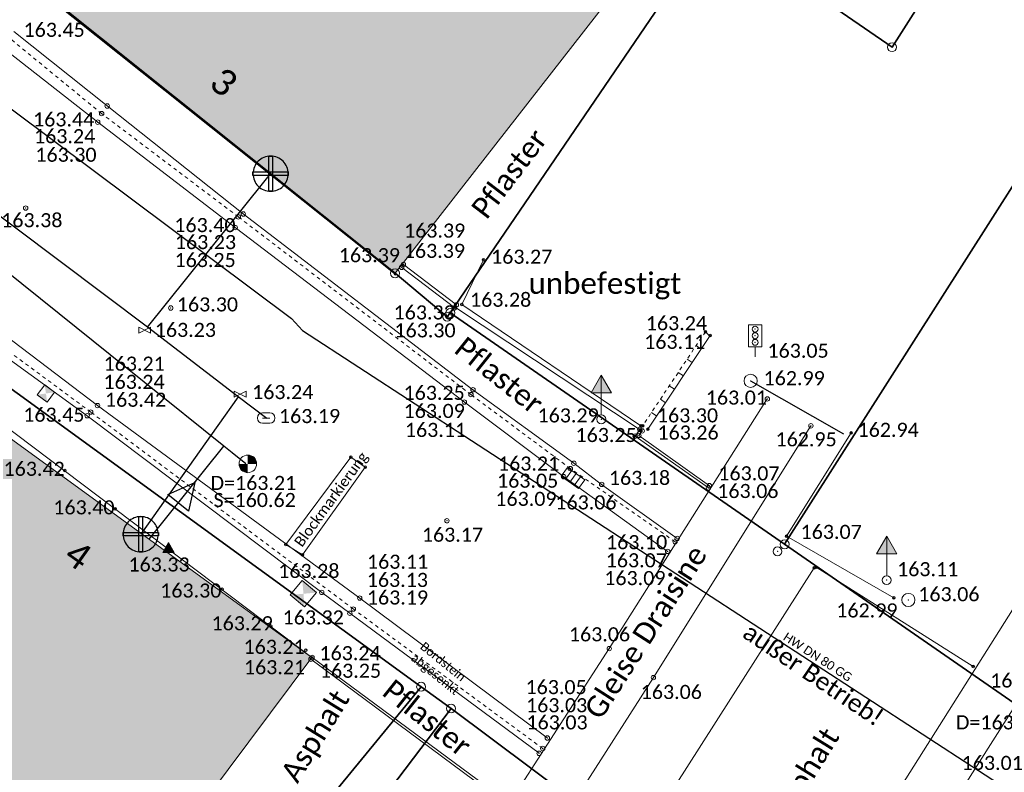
# Model space of a CAD drawing. Header units: metres. Extents: x 32397213 to 32398908, y 5500100 to 5502306.
# Tile 20 of 38: x 32398137 to 32398165, y 5500871 to 5500892. Entities that reach past the tile are written whole.
import ezdxf

# ---------------------------------------------------------------- set-up
doc = ezdxf.new("R2010")
doc.units = ezdxf.units.M
doc.header["$PDSIZE"] = 2.5
for name, pattern in [('1', [0]), ('2', [0.16, 0.06, -0.1]), ('7', [0])]:
    doc.linetypes.add(name, pattern=pattern)
doc.layers.get('0').update_dxf_attribs({"linetype": 'CONTINUOUS'})
for name, color, linetype, lineweight in [('01_A-KM-Haltungen', 7, '1', 25), ('01_A-KM-Schacht_LA', 7, '1', 25), ('01_A-M-HA-Haltung', 7, '1', 25), ('01_W-Hausanschluß', 7, '1', 25), ('01_W-Leitung-AW', 7, '1', 25), ('01_W-Leitung-HW-außer_Betrieb', 7, '1', 25), ('01_W-Leitung-HW-außer_Betrieb_LA', 7, '1', 25), ('01_W-Leitung-VW', 7, '1', 25), ('01_W-VW-Freier-Text-außer_Betrieb', 7, '1', 25), ('AX_BesondererGebaeudepunkt_G2000', 7, '1', 18), ('AX_BesondererGebaeudepunkt_G2200', 7, '1', 18), ('AX_Flurstueck', 7, '1', 18), ('AX_Gebaeude', 7, '1', 18), ('AX_Grenzpunkt_V1000_G2200', 7, '1', 18), ('AX_Grenzpunkt_V1310_G2000', 7, '1', 18), ('AX_Grenzpunkt_V9500_G2000', 7, '1', 18), ('AX_Grenzpunkt_V9500_G2300', 7, '1', 18), ('AX_LagebezeichnungMitHausnummer', 7, '1', 18), ('AX_SonstigerVermessungspunkt_V1400_G2000', 7, '1', 18), ('BESCHRIFTUNG', 7, '1', 13), ('H_GEBAEUDE_LICHTSCHACHT', 7, '1', 13), ('H_KANAL_ABDECKUNG', 7, '1', 13), ('H_KANAL_EINL_RECHT', 7, '1', 13), ('H_KANALHALTUNG_RW_RR', 7, '1', 18), ('H_RINNE', 7, '1', 13), ('H_SCHRANKE', 7, '1', 18), ('H_VERKEHR_AMPEL', 7, '1', 18), ('H_VERKEHRSSCHILD', 7, '1', 18), ('H_WASSER_HAS', 7, '1', 18), ('H_WASSER_HYDR_UNTERFL', 7, '1', 18), ('H_WEGRAND', 7, '1', 18), ('L_RINNE', 7, '1', 13), ('L_WEGRAND', 7, '1', 18), ('S_GEBAEUDE_LICHTSCHACHT', 7, '1', 13), ('S_KANAL_ABDECKUNG', 7, '1', 13), ('S_KANAL_EINL_RECHT', 7, '1', 13), ('S_KANALHALTUNG_RW_RR', 7, '1', 18), ('S_RINNE', 7, '1', 13), ('S_SCHRANKE', 7, '1', 18), ('S_VERKEHR_AMPEL', 7, '1', 18), ('S_VERKEHRSSCHILD', 7, '1', 18), ('S_WASSER_HAS', 7, '1', 18), ('S_WASSER_HYDR_UNTERFL', 7, '1', 18), ('S_WEGRAND', 7, '1', 18)]:
    doc.layers.add(name, color=color, linetype=linetype, lineweight=lineweight)
for name, color, linetype, lineweight, true_color in [('A_AX_Gebaeude', 7, '1', 18, 0x999999), ('H_BORDSTEIN_HOCH', 7, '1', 13, 0x004000), ('H_BORDSTEIN_RUND', 7, '1', 13, 0x004000), ('H_BORDSTEIN_TIEF', 7, '1', 13, 0x004000), ('H_EINGANG', 7, '1', 13, 0x400040), ('H_FLAECHENBEGRENZUNG', 7, '1', 13, 0x804000), ('H_GEBAEUDE_OEFFENTL', 1, '1', 13, 0xff0000), ('H_MAUERN_OBEN', 7, '1', 13, 0xff0080), ('H_MAUERN_UNTEN', 7, '1', 13, 0xff8000), ('H_STRASSENACHSE', 7, '1', 13, 0xbb005e), ('H_STRASSENRAND', 7, '1', 13, 0x008080), ('H_TOPO', 7, '1', 13, 0x008000), ('H_ZAEUNE', 7, '1', 13, 0xff8040), ('L_BORDSTEIN_HOCH', 7, '1', 13, 0x004000), ('L_BORDSTEIN_TIEF', 7, '1', 13, 0x004000), ('L_FLAECHENBEGRENZUNG', 7, '1', 13, 0x804000), ('L_GEBAEUDE_OEFFENTL', 1, '1', 13, 0xff0000), ('L_MAUERN_OBEN', 7, '1', 13, 0xff0080), ('L_MAUERN_UNTEN', 7, '1', 13, 0xff8000), ('L_STRASSENRAND', 7, '1', 13, 0x008080), ('L_TOPO', 7, '1', 13, 0x008000), ('L_ZAEUNE', 7, '1', 13, 0xff8040), ('S_BORDSTEIN_HOCH', 7, '1', 13, 0x004000), ('S_BORDSTEIN_RUND', 7, '1', 13, 0x004000), ('S_BORDSTEIN_TIEF', 7, '1', 13, 0x004000), ('S_EINGANG', 7, '1', 13, 0x400040), ('S_FLAECHENBEGRENZUNG', 7, '1', 13, 0x804000), ('S_GEBAEUDE_OEFFENTL', 1, '1', 13, 0xff0000), ('S_MAUERN_OBEN', 7, '1', 13, 0xff0080), ('S_MAUERN_UNTEN', 7, '1', 13, 0xff8000), ('S_STRASSENACHSE', 7, '1', 13, 0xbb005e), ('S_STRASSENRAND', 7, '1', 13, 0x008080), ('S_TOPO', 7, '1', 13, 0x008000), ('S_ZAEUNE', 7, '1', 13, 0xff8040)]:
    doc.layers.add(name, color=color, linetype=linetype, lineweight=lineweight, true_color=true_color)
doc.styles.add('0', font='calibri.ttf')

# ---------------------------------------------------------------- blocks, each defined once
blk = doc.blocks.new('1')
at = {"color": 0}
blk.add_circle((0, 0), 0.5, dxfattribs=at)
blk.add_point((0, 0), dxfattribs=at)
blk = doc.blocks.new('61')
at = {"color": 0}
for p, q in [((-0.447, 0.224), (-0.447, -0.224)), ((-0.447, 0.224), (-0.447, -0.224)), ((-0.447, -0.224), (0.447, 0.224)), ((0.447, -0.224), (-0.447, 0.224)), ((0.447, 0.224), (0.447, -0.224))]:
    blk.add_line(p, q, dxfattribs=at)
blk = doc.blocks.new('25')
at = {"color": 0}
for p, q in [((0.2, 0.3), (-0.2, 0.3)), ((-0.2, -0.3), (0.2, -0.3))]:
    blk.add_line(p, q, dxfattribs=at)
for centre, start, end in [((-0.2, 0), 90, 270), ((0.2, 0), 270, 90)]:
    blk.add_arc(centre, 0.3, start, end, dxfattribs=at)
blk.add_point((0, 0), dxfattribs=at)
blk = doc.blocks.new('64')
at = {"color": 0}
blk.add_line((-0.2, 0), (0.2, 0), dxfattribs=at)
blk.add_blockref('25', (0, 0), dxfattribs=at)
blk = doc.blocks.new('-1')
at = {"color": 0}
blk.add_circle((0, 0), 0.5, dxfattribs=at)
blk.add_point((0, 0), dxfattribs=at)
blk = doc.blocks.new('99')
at = {"color": 0}
blk.add_point((0, 0), dxfattribs=at)
blk = doc.blocks.new('12')
at = {"color": 0}
for p, q in [((0, 0.5), (-0.5, 0)), ((0, 0.5), (0.5, 0)), ((-0.5, 0), (0, -0.5)), ((0, -0.5), (0.5, 0))]:
    blk.add_line(p, q, dxfattribs=at)
blk.add_solid([(0, 0.5), (0.5, 0), (0, -0.5), (-0.5, 0)], dxfattribs=at)
blk = doc.blocks.new('7')
at = {"color": 0}
for p, q in [((-0.433, -0.25), (0, 0.5)), ((0, 0.5), (0.433, -0.25)), ((0, 0.5), (0, -0.25)), ((0.433, -0.25), (-0.433, -0.25))]:
    blk.add_line(p, q, dxfattribs=at)
blk.add_solid([(0, 0.5), (0.433, -0.25), (-0.433, -0.25)], dxfattribs=at)
blk = doc.blocks.new('4')
at = {"color": 0}
blk.add_circle((0, 0), 0.5, dxfattribs=at)
for points in [[(-0.4924, 0), (-0.4924, -0.0868), (-0.5, 0)], [(-0.4698, 0), (-0.4698, -0.171), (-0.4924, 0), (-0.4924, -0.0868)], [(-0.433, 0), (-0.433, -0.25), (-0.4698, 0), (-0.4698, -0.171)], [(-0.383, 0), (-0.383, -0.3214), (-0.433, 0), (-0.433, -0.25)], [(-0.3214, 0), (-0.3214, -0.383), (-0.383, 0), (-0.383, -0.3214)], [(-0.25, 0), (-0.25, -0.433), (-0.3214, 0), (-0.3214, -0.383)], [(-0.171, 0), (-0.171, -0.4698), (-0.25, 0), (-0.25, -0.433)], [(-0.0868, 0), (-0.0868, -0.4924), (-0.171, 0), (-0.171, -0.4698)], [(0, 0), (0, -0.5), (-0.0868, 0), (-0.0868, -0.4924)], [(0, 0), (0, 0.5), (0.0868, 0), (0.0868, 0.4924)], [(0.0868, 0), (0.0868, 0.4924), (0.171, 0), (0.171, 0.4698)], [(0.171, 0), (0.171, 0.4698), (0.25, 0), (0.25, 0.433)], [(0.25, 0), (0.25, 0.433), (0.3214, 0), (0.3214, 0.383)], [(0.3214, 0), (0.3214, 0.383), (0.383, 0), (0.383, 0.3214)], [(0.383, 0), (0.383, 0.3214), (0.433, 0), (0.433, 0.25)], [(0.433, 0), (0.433, 0.25), (0.4698, 0), (0.4698, 0.171)], [(0.4698, 0), (0.4698, 0.171), (0.4924, 0), (0.4924, 0.0868)], [(0.4924, 0), (0.4924, 0.0868), (0.5, 0)]]:
    blk.add_solid(points, dxfattribs=at)
blk = doc.blocks.new('13')
at = {"color": 0}
for p, q in [((-0.447, 0.224), (0.447, 0.224)), ((-0.447, -0.224), (-0.447, 0.224)), ((0.447, 0.224), (0.447, -0.224)), ((0.447, -0.224), (-0.447, -0.224))]:
    blk.add_line(p, q, dxfattribs=at)
blk.add_point((0, 0), dxfattribs=at)
blk = doc.blocks.new('55')
at = {"color": 0}
for p, q in [((-0.224, 0.224), (-0.224, -0.224)), ((0, 0.224), (0, -0.224)), ((0.224, 0.224), (0.224, -0.224))]:
    blk.add_line(p, q, dxfattribs=at)
blk.add_blockref('13', (0, 0), dxfattribs=at)
blk = doc.blocks.new('118')
at = {"color": 0}
for name, p in [('55', (0, 0.22)), ('99', (0, 0))]:
    blk.add_blockref(name, p, dxfattribs=at)
blk = doc.blocks.new('76')
at = {"color": 0}
blk.add_line((0, 0.05), (0, 0.3), dxfattribs=at)
for name, p, xscale, yscale, zscale in [('7', (0, 0.367), 0.267, 0.267, 0.267), ('1', (0, 0), 0.1, 0.1, 0.1)]:
    blk.add_blockref(name, p, dxfattribs=dict(at, xscale=xscale, yscale=yscale, zscale=zscale))
blk = doc.blocks.new('104')
at = {"color": 0, "linetype": '1', "ltscale": 0.5, "flags": 128}
blk.add_lwpolyline([(-0.1, 0.15), (0.1, 0.15), (0.1, 0.487), (-0.1, 0.487)], close=True, dxfattribs=at)
blk.add_lwpolyline([(0, 0), (0, 0.15)], dxfattribs=at)
at = {"color": 0, "xscale": 0.09, "yscale": 0.09, "zscale": 0.09}
for p in [(0, 0.42), (0, 0.32), (0, 0.22)]:
    blk.add_blockref('1', p, dxfattribs=at)

msp = doc.modelspace()

# ---------------------------------------------------------------- hatches: boundary and pattern name
at = {"layer": 'A_AX_Gebaeude', "linetype": 'Continuous', "lineweight": 13}
for points in [[(32398155.35, 5500894.506), (32398151.642, 5500897.442), (32398152.911, 5500899.258), (32398149.69, 5500901.793), (32398148.325, 5500900.069), (32398144.876, 5500902.799), (32398137.35, 5500893.087), (32398147.751, 5500884.755)], [(32398134.057, 5500882.08), (32398127.554, 5500873.704), (32398129.461, 5500872.257), (32398133.992, 5500868.826), (32398136.099, 5500867.231), (32398138.881, 5500865.125), (32398145.392, 5500873.847)]]:
    msp.add_hatch(color=256, dxfattribs=at).paths.add_polyline_path(points, flags=0)

# ---------------------------------------------------------------- linework, layer by layer
at = {"layer": '01_A-KM-Haltungen', "color": 212, "ltscale": 0.5, "true_color": 0xe132e1}
msp.add_polyline3d([(32398143.518, 5500879.346, 163.265), (32398143.128, 5500879.659, 163.295), (32398142.894, 5500879.847, 163.298), (32398140.633, 5500881.663, 163.328), (32398138.216, 5500883.604, 163.359), (32398131.9, 5500888.675, 163.441), (32398131.198, 5500889.239, 163.45), (32398128.781, 5500891.18, 163.482), (32398126.364, 5500893.121, 163.514), (32398114.747, 5500902.45, 163.666), (32398107.527, 5500908.248, 160.287), (32398106.943, 5500908.717, 163.807)], dxfattribs=at)
at = {"layer": '01_A-M-HA-Haltung', "color": 212, "ltscale": 0.5, "true_color": 0xce00ce}
msp.add_polyline3d([(32398140.77, 5500877.204, 0), (32398142.894, 5500879.847, 0)], dxfattribs=at)
at = {"layer": '01_A-M-HA-Haltung', "color": 153, "ltscale": 0.375, "true_color": 0x72a5cf}
msp.add_polyline3d([(32398141.305, 5500878.47, 0), (32398142.068, 5500878.817, 0), (32398141.887, 5500877.998, 0), (32398141.305, 5500878.47, 0)], close=True, dxfattribs=at)
at = {"layer": '01_W-Hausanschluß', "color": 5, "ltscale": 0.5, "true_color": 0x0000ff}
for points in [[(32398144.219, 5500888.084, 40.839), (32398144.17, 5500888.082, 40.839), (32398144.121, 5500888.074, 40.839), (32398144.074, 5500888.062, 40.839), (32398144.028, 5500888.046, 40.839), (32398143.983, 5500888.025, 40.839), (32398143.941, 5500888, 40.839), (32398143.902, 5500887.971, 40.839), (32398143.865, 5500887.938, 40.839), (32398143.832, 5500887.901, 40.839), (32398143.803, 5500887.862, 40.839), (32398143.778, 5500887.82, 40.839), (32398143.757, 5500887.775, 40.839), (32398143.741, 5500887.729, 40.839), (32398143.729, 5500887.682, 40.839), (32398143.721, 5500887.633, 40.839), (32398143.719, 5500887.584, 40.839), (32398143.721, 5500887.535, 40.839), (32398143.729, 5500887.486, 40.839), (32398143.741, 5500887.439, 40.839), (32398143.757, 5500887.393, 40.839), (32398143.778, 5500887.348, 40.839), (32398143.803, 5500887.306, 40.839), (32398143.832, 5500887.267, 40.839), (32398143.865, 5500887.23, 40.839), (32398143.902, 5500887.197, 40.839), (32398143.941, 5500887.168, 40.839), (32398143.983, 5500887.143, 40.839), (32398144.028, 5500887.122, 40.839), (32398144.074, 5500887.106, 40.839), (32398144.121, 5500887.094, 40.839), (32398144.17, 5500887.086, 40.839), (32398144.219, 5500887.084, 40.839), (32398144.268, 5500887.086, 40.839), (32398144.317, 5500887.094, 40.839), (32398144.364, 5500887.106, 40.839), (32398144.41, 5500887.122, 40.839), (32398144.455, 5500887.143, 40.839), (32398144.497, 5500887.168, 40.839), (32398144.536, 5500887.197, 40.839), (32398144.573, 5500887.23, 40.839), (32398144.606, 5500887.267, 40.839), (32398144.635, 5500887.306, 40.839), (32398144.66, 5500887.348, 40.839), (32398144.681, 5500887.393, 40.839), (32398144.697, 5500887.439, 40.839), (32398144.709, 5500887.486, 40.839), (32398144.717, 5500887.535, 40.839), (32398144.719, 5500887.584, 40.839), (32398144.717, 5500887.633, 40.839), (32398144.709, 5500887.682, 40.839), (32398144.697, 5500887.729, 40.839), (32398144.681, 5500887.775, 40.839), (32398144.66, 5500887.82, 40.839), (32398144.635, 5500887.862, 40.839), (32398144.606, 5500887.901, 40.839), (32398144.573, 5500887.938, 40.839), (32398144.536, 5500887.971, 40.839), (32398144.497, 5500888, 40.839), (32398144.455, 5500888.025, 40.839), (32398144.41, 5500888.046, 40.839), (32398144.364, 5500888.062, 40.839), (32398144.317, 5500888.074, 40.839), (32398144.268, 5500888.082, 40.839)], [(32398144.169, 5500888.084, 40.839), (32398144.269, 5500888.084, 40.839), (32398144.269, 5500887.084, 40.839), (32398144.169, 5500887.084, 40.839), (32398144.169, 5500888.084, 40.839)], [(32398143.719, 5500887.634, 40.839), (32398144.719, 5500887.634, 40.839), (32398144.719, 5500887.534, 40.839), (32398143.719, 5500887.534, 40.839), (32398143.719, 5500887.634, 40.839)], [(32398140.532, 5500877.846, 40.824), (32398140.483, 5500877.844, 40.824), (32398140.434, 5500877.836, 40.824), (32398140.387, 5500877.824, 40.824), (32398140.341, 5500877.808, 40.824), (32398140.296, 5500877.787, 40.824), (32398140.254, 5500877.762, 40.824), (32398140.215, 5500877.733, 40.824), (32398140.178, 5500877.7, 40.824), (32398140.145, 5500877.663, 40.824), (32398140.116, 5500877.624, 40.824), (32398140.091, 5500877.582, 40.824), (32398140.07, 5500877.537, 40.824), (32398140.054, 5500877.491, 40.824), (32398140.042, 5500877.444, 40.824), (32398140.034, 5500877.395, 40.824), (32398140.032, 5500877.346, 40.824), (32398140.034, 5500877.297, 40.824), (32398140.042, 5500877.248, 40.824), (32398140.054, 5500877.201, 40.824), (32398140.07, 5500877.155, 40.824), (32398140.091, 5500877.11, 40.824), (32398140.116, 5500877.068, 40.824), (32398140.145, 5500877.029, 40.824), (32398140.178, 5500876.992, 40.824), (32398140.215, 5500876.959, 40.824), (32398140.254, 5500876.93, 40.824), (32398140.296, 5500876.905, 40.824), (32398140.341, 5500876.884, 40.824), (32398140.387, 5500876.868, 40.824), (32398140.434, 5500876.856, 40.824), (32398140.483, 5500876.848, 40.824), (32398140.532, 5500876.846, 40.824), (32398140.581, 5500876.848, 40.824), (32398140.63, 5500876.856, 40.824), (32398140.677, 5500876.868, 40.824), (32398140.723, 5500876.884, 40.824), (32398140.768, 5500876.905, 40.824), (32398140.81, 5500876.93, 40.824), (32398140.849, 5500876.959, 40.824), (32398140.886, 5500876.992, 40.824), (32398140.919, 5500877.029, 40.824), (32398140.948, 5500877.068, 40.824), (32398140.973, 5500877.11, 40.824), (32398140.994, 5500877.155, 40.824), (32398141.01, 5500877.201, 40.824), (32398141.022, 5500877.248, 40.824), (32398141.03, 5500877.297, 40.824), (32398141.032, 5500877.346, 40.824), (32398141.03, 5500877.395, 40.824), (32398141.022, 5500877.444, 40.824), (32398141.01, 5500877.491, 40.824), (32398140.994, 5500877.537, 40.824), (32398140.973, 5500877.582, 40.824), (32398140.948, 5500877.624, 40.824), (32398140.919, 5500877.663, 40.824), (32398140.886, 5500877.7, 40.824), (32398140.849, 5500877.733, 40.824), (32398140.81, 5500877.762, 40.824), (32398140.768, 5500877.787, 40.824), (32398140.723, 5500877.808, 40.824), (32398140.677, 5500877.824, 40.824), (32398140.63, 5500877.836, 40.824), (32398140.581, 5500877.844, 40.824)], [(32398140.482, 5500877.846, 40.824), (32398140.582, 5500877.846, 40.824), (32398140.582, 5500876.846, 40.824), (32398140.482, 5500876.846, 40.824), (32398140.482, 5500877.846, 40.824)], [(32398140.032, 5500877.396, 40.824), (32398141.032, 5500877.396, 40.824), (32398141.032, 5500877.296, 40.824), (32398140.032, 5500877.296, 40.824), (32398140.032, 5500877.396, 40.824)]]:
    msp.add_polyline3d(points, close=True, dxfattribs=at)
at = {"layer": '01_W-Leitung-AW', "color": 3, "ltscale": 0.5, "true_color": 0x00ff00}
for points in [[(32398142.416, 5500885.334, 0), (32398144.219, 5500887.584, 40.839)], [(32398140.728, 5500883.227, 163.355), (32398142.416, 5500885.334, 0)], [(32398143.297, 5500881.25, 163.294), (32398142.719, 5500880.434, 0)], [(32398142.719, 5500880.434, 0), (32398140.532, 5500877.346, 40.824)]]:
    msp.add_polyline3d(points, dxfattribs=at)
at = {"layer": '01_W-Leitung-HW-außer_Betrieb', "color": 151, "ltscale": 0.5, "true_color": 0xa3bcff}
msp.add_polyline3d([(32398113.13, 5500906.968, 0), (32398128.351, 5500895.993, 163.533), (32398132.457, 5500892.851, 163.466), (32398133.468, 5500891.955, 163.465), (32398144.812, 5500883.469, 163.277), (32398145.128, 5500883.131, 163.27), (32398172.307, 5500865.433, 3.293), (32398172.687, 5500865.225, 0)], dxfattribs=at)
at = {"layer": '01_W-Leitung-VW', "color": 5, "ltscale": 0.5, "true_color": 0x0000ff}
msp.add_polyline3d([(32398144.116, 5500880.63, 0), (32398143.297, 5500881.25, 163.294), (32398140.728, 5500883.227, 163.355), (32398131.984, 5500889.798, 163.491), (32398126.718, 5500893.673, 163.566), (32398111.631, 5500904.659, 0), (32398110.798, 5500905.275, 0), (32398110.703, 5500905.345, 0)], dxfattribs=at)
at = {"layer": 'AX_Flurstueck', "color": 7, "linetype": '1', "lineweight": 25, "ltscale": 0.5}
for points in [[(32398233.556, 5501024.91, 0), (32398225.939, 5501008.462, 0), (32398218.327, 5500992.023, 0), (32398201.643, 5500964.185, 0), (32398205.812, 5500961.346, 0), (32398187.74, 5500931.839, 0), (32398161.86, 5500891.175, 0), (32398156.822, 5500894.654, 0), (32398149.32, 5500883.629, 0), (32398158.812, 5500877.06, 0), (32398203.612, 5500947.426, 0), (32398209.902, 5500958.084, 0), (32398213.083, 5500964.014, 0), (32398229.778, 5500998.082, 0), (32398258.782, 5501062.439, 0)], [(32398258.782, 5501062.439, 0), (32398229.778, 5500998.082, 0), (32398213.083, 5500964.014, 0), (32398209.902, 5500958.084, 0), (32398203.612, 5500947.426, 0), (32398158.812, 5500877.06, 0), (32398168.038, 5500870.674, 0), (32398171.356, 5500871.524, 0), (32398171.486, 5500876.552, 0), (32398211.73, 5500939.356, 0), (32398241.248, 5500985.346, 0), (32398242.271, 5500986.306, 0), (32398248.201, 5500995.857, 0), (32398253.417, 5501004.505, 0), (32398258.196, 5501012.754, 0)], [(32398168.038, 5500870.674, 0), (32398158.812, 5500877.06, 0), (32398149.32, 5500883.629, 0), (32398149.234, 5500883.519, 0), (32398147.751, 5500884.755, 0), (32398137.35, 5500893.087, 0), (32398134.424, 5500895.476, 0), (32398125.226, 5500902.696, 0), (32398117.301, 5500908.428, 0), (32398111.152, 5500899.553, 0), (32398122.267, 5500891.361, 0), (32398125.469, 5500889.001, 0), (32398134.057, 5500882.08, 0), (32398134.762, 5500882.988, 0), (32398148.49, 5500873.016, 0), (32398149.34, 5500872.398, 0), (32398153.92, 5500868.97, 0), (32398166.618, 5500859.468, 0)], [(32398092.929, 5500763.808, 0), (32398123.182, 5500811.381, 0), (32398127.831, 5500820.108, 0), (32398130.987, 5500826.167, 0), (32398138.286, 5500841.64, 0), (32398141.621, 5500848.312, 0), (32398146.41, 5500857.033, 0), (32398153.92, 5500868.97, 0), (32398149.34, 5500872.398, 0), (32398140.465, 5500860.685, 0), (32398116.329, 5500821.993, 0), (32398110.391, 5500812.308, 0), (32398084.497, 5500769.909, 0)]]:
    msp.add_polyline3d(points, dxfattribs=at)
for points in [[(32398156.031, 5500922.662, 0), (32398150.604, 5500914.665, 0), (32398164.179, 5500905.529, 0), (32398156.822, 5500894.654, 0), (32398161.86, 5500891.175, 0), (32398187.74, 5500931.839, 0), (32398183.77, 5500934.528, 0), (32398150.674, 5500957.067, 0), (32398136.439, 5500936.281, 0), (32398136.87, 5500936.031, 0), (32398136.785, 5500935.908, 0), (32398144.526, 5500930.589, 0), (32398155.511, 5500923.021, 0)], [(32398142.207, 5500905.373, 0), (32398134.424, 5500895.476, 0), (32398137.35, 5500893.087, 0), (32398147.751, 5500884.755, 0), (32398149.234, 5500883.519, 0), (32398149.32, 5500883.629, 0), (32398156.822, 5500894.654, 0), (32398164.179, 5500905.529, 0), (32398150.604, 5500914.665, 0)], [(32398112.402, 5500853.435, 0), (32398101.182, 5500839.086, 0), (32398101.56, 5500838.724, 0), (32398111.677, 5500829.029, 0), (32398112.076, 5500828.646, 0), (32398148.49, 5500873.016, 0), (32398134.762, 5500882.988, 0), (32398134.057, 5500882.08, 0), (32398127.554, 5500873.704, 0), (32398118.75, 5500861.694, 0)], [(32398112.076, 5500828.646, 0), (32398110.862, 5500827.167, 0), (32398116.329, 5500821.993, 0), (32398140.465, 5500860.685, 0), (32398149.34, 5500872.398, 0), (32398148.49, 5500873.016, 0)]]:
    msp.add_polyline3d(points, close=True, dxfattribs=at)
at = {"layer": 'AX_Gebaeude', "color": 7, "linetype": '1', "lineweight": 13, "ltscale": 0.5}
for points in [[(32398155.35, 5500894.506, 0), (32398151.642, 5500897.442, 0), (32398152.911, 5500899.258, 0), (32398149.69, 5500901.793, 0), (32398148.325, 5500900.069, 0), (32398144.876, 5500902.799, 0), (32398137.35, 5500893.087, 0), (32398147.751, 5500884.755, 0)], [(32398134.057, 5500882.08, 0), (32398127.554, 5500873.704, 0), (32398129.461, 5500872.257, 0), (32398133.992, 5500868.826, 0), (32398136.099, 5500867.231, 0), (32398138.881, 5500865.125, 0), (32398145.392, 5500873.847, 0)]]:
    msp.add_polyline3d(points, close=True, dxfattribs=at)
at = {"layer": 'L_BORDSTEIN_HOCH', "color": 98, "lineweight": 18, "ltscale": 0.5, "true_color": 0x004000}
for points in [[(32398136.926, 5500891.618, 163.453), (32398139.58, 5500889.507, 163.436), (32398143.443, 5500886.44, 163.398), (32398149.964, 5500881.449, 163.246), (32398152.827, 5500879.363, 163.21), (32398153.617, 5500878.761, 163.175), (32398155.76, 5500877.228, 163.102)], [(32398135.134, 5500883.517, 163.451), (32398139.011, 5500880.712, 163.42), (32398145.672, 5500875.693, 163.28), (32398146.469, 5500875.103, 163.187), (32398151.842, 5500871.125, 163.034)]]:
    msp.add_polyline3d(points, dxfattribs=at)
at = {"layer": 'L_BORDSTEIN_TIEF', "color": 98, "linetype": '1', "lineweight": 18, "ltscale": 0.5, "true_color": 0x004000}
for points in [[(32398149.493, 5500883.859, 163.331), (32398147.988, 5500885.007, 163.389)], [(32398156.676, 5500878.725, 163.073), (32398154.676, 5500880.153, 163.236), (32398154.768, 5500880.279, 163.249)], [(32398145.365, 5500873.798, 163.245), (32398150.945, 5500869.65, 163.053)]]:
    msp.add_polyline3d(points, dxfattribs=at)
at = {"layer": 'L_FLAECHENBEGRENZUNG', "color": 57, "linetype": '1', "ltscale": 0.5, "true_color": 0x808040}
for points in [[(32398154.71, 5500880.315, 163.239), (32398149.471, 5500883.785, 163.32)], [(32398159.653, 5500876.391, 163.047), (32398154.081, 5500867.662, 163.041), (32398155.535, 5500866.454, 163.049), (32398156.737, 5500865.666, 163.086), (32398156.335, 5500865.086, 163.089), (32398158.266, 5500864.089, 162.997)], [(32398164.166, 5500873.591, 162.992), (32398159.709, 5500876.407, 163.056)]]:
    msp.add_polyline3d(points, dxfattribs=at)
msp.add_polyline3d([(32398146.908, 5500879.248, 163.2), (32398146.495, 5500879.536, 163.204), (32398144.651, 5500877.056, 163.136), (32398145.126, 5500876.759, 163.12)], close=True, dxfattribs=at)
at = {"layer": 'L_GEBAEUDE_OEFFENTL', "color": 1, "ltscale": 0.5, "true_color": 0xff0000}
for points in [[(32398147.754, 5500884.731, 163.393), (32398137.306, 5500893.073, 163.428)], [(32398145.394, 5500873.849, 163.213), (32398134.218, 5500882.282, 163.401), (32398134.055, 5500882.085, 163.401), (32398125.473, 5500889.011, 163.496)]]:
    msp.add_polyline3d(points, dxfattribs=at)
at = {"layer": 'L_MAUERN_OBEN', "color": 230, "linetype": '2', "lineweight": 13, "ltscale": 0.5, "true_color": 0xff0080}
msp.add_polyline3d([(32398156.561, 5500883.096, 163.237), (32398154.782, 5500880.428, 163.302)], dxfattribs=at)
at = {"layer": 'L_MAUERN_OBEN', "linetype": '1', "lineweight": 18, "ltscale": 0.5}
for points in [[(32398156.561, 5500883.096, 163.237), (32398156.683, 5500882.972, 163.108)], [(32398156.439, 5500882.603, 163.13), (32398156.3, 5500882.704, 163.247)], [(32398156.044, 5500882.321, 163.256), (32398156.189, 5500882.225, 163.152)], [(32398155.937, 5500881.844, 163.174), (32398155.791, 5500881.941, 163.265)], [(32398155.537, 5500881.561, 163.274), (32398155.684, 5500881.463, 163.196)], [(32398155.432, 5500881.082, 163.219), (32398155.284, 5500881.18, 163.284)], [(32398155.03, 5500880.8, 163.293), (32398155.18, 5500880.701, 163.241)]]:
    msp.add_polyline3d(points, dxfattribs=at)
at = {"layer": 'L_MAUERN_UNTEN', "color": 30, "linetype": '1', "ltscale": 0.5, "true_color": 0xff8b17}
msp.add_polyline3d([(32398156.693, 5500882.987, 163.107), (32398154.932, 5500880.326, 163.263)], dxfattribs=at)
at = {"layer": 'L_RINNE', "linetype": '2', "lineweight": 18, "ltscale": 0.5}
for points in [[(32398155.701, 5500877.134, 163.07), (32398152.728, 5500879.211, 163.049), (32398149.907, 5500881.311, 163.095), (32398143.303, 5500886.358, 163.227), (32398139.423, 5500889.29, 163.243), (32398136.025, 5500892.075, 163.331)], [(32398151.945, 5500871.261, 163.031), (32398146.57, 5500875.222, 163.128), (32398139.112, 5500880.816, 163.238), (32398135.276, 5500883.662, 163.312)]]:
    msp.add_polyline3d(points, dxfattribs=at)
at = {"layer": 'L_STRASSENRAND', "color": 136, "lineweight": 13, "ltscale": 0.5, "true_color": 0x008080}
for points in [[(32398135.811, 5500891.787, 163.365), (32398139.312, 5500889.047, 163.298), (32398143.212, 5500886.055, 163.247), (32398149.721, 5500881.099, 163.112), (32398152.537, 5500878.981, 163.093), (32398155.49, 5500876.858, 163.091)], [(32398135.477, 5500883.907, 163.317), (32398139.305, 5500880.999, 163.21), (32398146.75, 5500875.533, 163.11), (32398152.074, 5500871.56, 163.052)]]:
    msp.add_polyline3d(points, dxfattribs=at)
at = {"layer": 'L_TOPO', "color": 96, "lineweight": 13, "ltscale": 0.5, "true_color": 0x008000}
for points in [[(32398149.315, 5500867.094, 163.044), (32398153.831, 5500874.098, 163.061), (32398158.32, 5500881.188, 163.009)], [(32398159.556, 5500880.424, 162.949), (32398155.086, 5500873.274, 163.058), (32398150.603, 5500866.26, 163.048)], [(32398166.126, 5500876.53, 162.995), (32398156.814, 5500861.779, 163.061)], [(32398158.118, 5500861.073, 163.023), (32398167.394, 5500875.685, 163.019)]]:
    msp.add_polyline3d(points, dxfattribs=at)
at = {"layer": 'L_WEGRAND', "color": 36, "linetype": '1', "lineweight": 13, "ltscale": 0.5, "true_color": 0x804000}
for points in [[(32398149.446, 5500883.779, 163.304), (32398147.94, 5500884.925, 163.392)], [(32398156.646, 5500878.659, 163.061), (32398154.565, 5500880.131, 163.243), (32398154.7, 5500880.321, 163.249)], [(32398145.397, 5500873.846, 163.235), (32398150.99, 5500869.709, 163.057)]]:
    msp.add_polyline3d(points, dxfattribs=at)
at = {"layer": 'L_ZAEUNE', "color": 11, "linetype": '7', "ltscale": 0.5, "true_color": 0xff8040}
for points in [[(32398154.727, 5500880.42, 163.298), (32398149.648, 5500883.869, 163.282), (32398150.262, 5500885.14, 163.267)], [(32398161.914, 5500875.538, 162.99), (32398158.862, 5500877.287, 163.068), (32398160.703, 5500880.222, 162.941)]]:
    msp.add_polyline3d(points, dxfattribs=at)
at = {"layer": 'S_SCHRANKE', "color": 7, "linetype": '1', "lineweight": 25, "ltscale": 0.5}
msp.add_polyline3d([(32398157.846, 5500881.702, 162.985), (32398160.481, 5500880.2, 0)], dxfattribs=at)

# ---------------------------------------------------------------- block references
at = {"layer": 'AX_BesondererGebaeudepunkt_G2000', "color": 7, "xscale": 0.05, "yscale": 0.05, "zscale": 0.05}
msp.add_blockref('99', (32398147.751, 5500884.755), dxfattribs=at)
at = {"layer": 'AX_BesondererGebaeudepunkt_G2200', "color": 7, "xscale": 0.05, "yscale": 0.05, "zscale": 0.05}
msp.add_blockref('99', (32398145.392, 5500873.847), dxfattribs=at)
at = {"layer": 'AX_Grenzpunkt_V1000_G2200', "color": 7, "xscale": 0.25, "yscale": 0.25, "zscale": 0.25}
msp.add_blockref('-1', (32398161.86, 5500891.175), dxfattribs=at)
at = {"layer": 'AX_Grenzpunkt_V1310_G2000', "color": 7, "xscale": 0.25, "yscale": 0.25, "zscale": 0.25}
msp.add_blockref('-1', (32398158.812, 5500877.06), dxfattribs=at)
at = {"layer": 'AX_Grenzpunkt_V9500_G2000', "color": 7, "xscale": 0.25, "yscale": 0.25, "zscale": 0.25}
for p in [(32398147.751, 5500884.755), (32398149.32, 5500883.629), (32398149.234, 5500883.519), (32398149.34, 5500872.398)]:
    msp.add_blockref('-1', p, dxfattribs=at)
at = {"layer": 'AX_Grenzpunkt_V9500_G2300', "color": 7, "xscale": 0.25, "yscale": 0.25, "zscale": 0.25}
msp.add_blockref('-1', (32398148.49, 5500873.016), dxfattribs=at)
at = {"layer": 'AX_SonstigerVermessungspunkt_V1400_G2000', "color": 7, "xscale": 0.25, "yscale": 0.25, "zscale": 0.25}
msp.add_blockref('-1', (32398158.61, 5500876.859), dxfattribs=at)
at = {"layer": 'S_BORDSTEIN_HOCH', "color": 98, "lineweight": 18, "true_color": 0x004000, "xscale": 0.125, "yscale": 0.125, "zscale": 0.125}
for p in [(32398139.58, 5500889.507, 163.436), (32398143.443, 5500886.44, 163.398), (32398149.964, 5500881.449, 163.246), (32398139.011, 5500880.712, 163.42), (32398152.827, 5500879.363, 163.21), (32398145.672, 5500875.693, 163.28)]:
    msp.add_blockref('1', p, dxfattribs=at)
at = {"layer": 'S_BORDSTEIN_RUND', "color": 98, "lineweight": 18, "true_color": 0x004000, "xscale": 0.125, "yscale": 0.125, "zscale": 0.125}
for p in [(32398153.617, 5500878.761, 163.175), (32398155.76, 5500877.228, 163.102), (32398146.469, 5500875.103, 163.187), (32398151.842, 5500871.125, 163.034)]:
    msp.add_blockref('1', p, dxfattribs=at)
at = {"layer": 'S_BORDSTEIN_TIEF', "color": 98, "lineweight": 18, "true_color": 0x004000, "xscale": 0.125, "yscale": 0.125, "zscale": 0.125}
for p in [(32398147.988, 5500885.007, 163.389), (32398149.493, 5500883.859, 163.331), (32398154.676, 5500880.153, 163.236), (32398154.768, 5500880.279, 163.249), (32398156.676, 5500878.725, 163.073), (32398145.365, 5500873.798, 163.245)]:
    msp.add_blockref('1', p, dxfattribs=at)
at = {"layer": 'S_EINGANG', "color": 208, "true_color": 0x400040, "xscale": 0.3749999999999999, "yscale": 0.3749999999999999, "zscale": 0.3749999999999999}
msp.add_blockref('7', (32398141.321, 5500876.925, 163.333), dxfattribs=at)
at = {"layer": 'S_FLAECHENBEGRENZUNG', "color": 57, "true_color": 0x808040, "xscale": 0.075, "yscale": 0.075, "zscale": 0.075}
for p in [(32398149.471, 5500883.785, 163.32), (32398154.71, 5500880.315, 163.239), (32398146.495, 5500879.536, 163.204), (32398146.908, 5500879.248, 163.2), (32398144.651, 5500877.056, 163.136), (32398145.126, 5500876.759, 163.12), (32398159.653, 5500876.391, 163.047), (32398159.709, 5500876.407, 163.056), (32398164.166, 5500873.591, 162.992)]:
    msp.add_blockref('1', p, dxfattribs=at)
at = {"layer": 'S_GEBAEUDE_LICHTSCHACHT', "lineweight": 18, "xscale": 0.075, "yscale": 0.075, "zscale": 0.075}
for p in [(32398138.376, 5500879.153, 163.419), (32398139.807, 5500878.068, 163.395), (32398142.841, 5500875.782, 163.302), (32398144.23, 5500874.733, 163.293)]:
    msp.add_blockref('1', p, dxfattribs=at)
at = {"layer": 'S_GEBAEUDE_OEFFENTL', "color": 1, "true_color": 0xff0000, "xscale": 0.05, "yscale": 0.05, "zscale": 0.05}
for p in [(32398147.754, 5500884.731, 163.393), (32398145.394, 5500873.849, 163.213)]:
    msp.add_blockref('-1', p, dxfattribs=at)
at = {"layer": 'S_KANAL_ABDECKUNG', "lineweight": 25}
for p, xscale, yscale, zscale, rotation in [((32398137.841, 5500881.342, 163.446), 0.5, 0.5, 0.5, 7.992999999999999), ((32398145.152, 5500875.656, 163.321), 0.7499999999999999, 0.7499999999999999, 0.7499999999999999, 5.002000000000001)]:
    msp.add_blockref('12', p, dxfattribs=dict(at, xscale=xscale, yscale=yscale, zscale=zscale, rotation=rotation))
at = {"layer": 'S_KANAL_ABDECKUNG', "xscale": 0.5, "yscale": 0.5, "zscale": 0.5}
msp.add_blockref('4', (32398143.572, 5500879.344, 163.208), dxfattribs=at)
at = {"layer": 'S_KANAL_EINL_RECHT', "xscale": 0.675, "yscale": 0.675, "zscale": 0.675, "rotation": 144.202}
msp.add_blockref('118', (32398152.892, 5500879.065, 163.059), dxfattribs=at)
at = {"layer": 'S_KANALHALTUNG_RW_RR', "color": 150, "true_color": 0x0080ff, "xscale": 0.075, "yscale": 0.075, "zscale": 0.075}
msp.add_blockref('-1', (32398145.219, 5500874.056, 163.211), dxfattribs=at)
at = {"layer": 'S_MAUERN_OBEN', "color": 230, "lineweight": 13, "true_color": 0xff0080, "xscale": 0.075, "yscale": 0.075, "zscale": 0.075}
for p in [(32398156.561, 5500883.096, 163.237), (32398154.782, 5500880.428, 163.302)]:
    msp.add_blockref('1', p, dxfattribs=at)
at = {"layer": 'S_MAUERN_UNTEN', "color": 30, "true_color": 0xff8b17, "xscale": 0.075, "yscale": 0.075, "zscale": 0.075}
for p in [(32398156.693, 5500882.987, 163.107), (32398154.932, 5500880.326, 163.263)]:
    msp.add_blockref('1', p, dxfattribs=at)
at = {"layer": 'S_RINNE', "lineweight": 18, "xscale": 0.125, "yscale": 0.125, "zscale": 0.125}
for p in [(32398139.423, 5500889.29, 163.243), (32398143.303, 5500886.358, 163.227), (32398149.907, 5500881.311, 163.095), (32398139.112, 5500880.816, 163.238), (32398152.728, 5500879.211, 163.049), (32398155.701, 5500877.134, 163.07), (32398146.57, 5500875.222, 163.128), (32398151.945, 5500871.261, 163.031)]:
    msp.add_blockref('1', p, dxfattribs=at)
at = {"layer": 'S_SCHRANKE', "xscale": 0.3749999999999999, "yscale": 0.3749999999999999, "zscale": 0.3749999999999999}
for p in [(32398157.846, 5500881.702, 162.985), (32398162.323, 5500875.48, 163.064)]:
    msp.add_blockref('1', p, dxfattribs=at)
at = {"layer": 'S_STRASSENACHSE', "color": 236, "lineweight": 18, "true_color": 0x800040, "xscale": 0.125, "yscale": 0.125, "zscale": 0.125}
for p in [(32398137.266, 5500886.608, 163.38), (32398141.385, 5500883.771, 163.296), (32398149.224, 5500877.728, 163.169)]:
    msp.add_blockref('1', p, dxfattribs=at)
at = {"layer": 'S_STRASSENRAND', "color": 136, "lineweight": 13, "true_color": 0x008080, "xscale": 0.125, "yscale": 0.125, "zscale": 0.125}
for p in [(32398139.312, 5500889.047, 163.298), (32398143.212, 5500886.055, 163.247), (32398139.305, 5500880.999, 163.21), (32398149.721, 5500881.099, 163.112), (32398152.537, 5500878.981, 163.093), (32398155.49, 5500876.858, 163.091), (32398146.75, 5500875.533, 163.11), (32398152.074, 5500871.56, 163.052)]:
    msp.add_blockref('1', p, dxfattribs=at)
at = {"layer": 'S_TOPO', "color": 96, "lineweight": 13, "true_color": 0x008000, "xscale": 0.125, "yscale": 0.125, "zscale": 0.125}
for p in [(32398158.32, 5500881.188, 163.009), (32398159.556, 5500880.424, 162.949), (32398153.831, 5500874.098, 163.061), (32398155.086, 5500873.274, 163.058)]:
    msp.add_blockref('1', p, dxfattribs=at)
at = {"layer": 'S_VERKEHR_AMPEL', "lineweight": 18, "xscale": 1.875, "yscale": 1.875, "zscale": 1.875}
msp.add_blockref('104', (32398157.974, 5500882.383, 163.048), dxfattribs=at)
at = {"layer": 'S_VERKEHRSSCHILD', "lineweight": 18, "xscale": 2.5, "yscale": 2.5, "zscale": 2.5}
for p in [(32398153.606, 5500880.61, 163.286), (32398161.708, 5500876.043, 163.114)]:
    msp.add_blockref('76', p, dxfattribs=at)
at = {"layer": 'S_WASSER_HAS', "color": 150, "lineweight": 18, "true_color": 0x0080ff, "xscale": 0.3749999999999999, "yscale": 0.3749999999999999, "zscale": 0.3749999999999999}
for p in [(32398140.646, 5500883.141, 163.227), (32398143.353, 5500881.327, 163.243)]:
    msp.add_blockref('61', p, dxfattribs=at)
at = {"layer": 'S_WASSER_HYDR_UNTERFL', "color": 150, "true_color": 0x0080ff, "xscale": 0.5, "yscale": 0.5, "zscale": 0.5}
msp.add_blockref('64', (32398144.093, 5500880.646, 163.192), dxfattribs=at)
at = {"layer": 'S_WEGRAND', "color": 36, "lineweight": 13, "true_color": 0x804000, "xscale": 0.125, "yscale": 0.125, "zscale": 0.125}
for p in [(32398147.94, 5500884.925, 163.392), (32398149.446, 5500883.779, 163.304), (32398154.7, 5500880.321, 163.249), (32398154.565, 5500880.131, 163.243), (32398156.646, 5500878.659, 163.061), (32398145.397, 5500873.846, 163.235)]:
    msp.add_blockref('1', p, dxfattribs=at)
at = {"layer": 'S_ZAEUNE', "color": 11, "true_color": 0xff8040, "xscale": 0.075, "yscale": 0.075, "zscale": 0.075}
for p in [(32398150.262, 5500885.14, 163.267), (32398149.648, 5500883.869, 163.282), (32398154.727, 5500880.42, 163.298), (32398160.703, 5500880.222, 162.941), (32398158.862, 5500877.287, 163.068), (32398161.914, 5500875.538, 162.99)]:
    msp.add_blockref('1', p, dxfattribs=at)

# ---------------------------------------------------------------- texts
at = {"layer": '01_A-KM-Schacht_LA', "color": 7, "insert": (32398142.599, 5500878.518), "char_height": 0.4, "attachment_point": 1, "style": '0'}
msp.add_mtext('S=160.62', dxfattribs=at)
at = {"layer": '01_W-Leitung-HW-außer_Betrieb_LA', "color": 1, "true_color": 0xff0000, "insert": (32398159.82, 5500873.966), "char_height": 0.25, "attachment_point": 2, "rotation": 327, "style": '0'}
msp.add_mtext('HW DN 80 GG', dxfattribs=at)
at = {"layer": '01_W-VW-Freier-Text-außer_Betrieb', "color": 1, "true_color": 0xff0000, "insert": (32398157.86, 5500874.858), "char_height": 0.5, "attachment_point": 1, "rotation": 326, "style": '0'}
msp.add_mtext('außer Betrieb!', dxfattribs=at)
at = {"layer": 'AX_LagebezeichnungMitHausnummer', "color": 7, "char_height": 0.75, "attachment_point": 2, "style": '0'}
for s, insert, rotation in [('3', (32398143.127, 5500890.483), 321.559), ('4', (32398138.972, 5500877.061), 324.709)]:
    msp.add_mtext(s, dxfattribs=dict(at, insert=insert, rotation=rotation))
at = {"layer": 'BESCHRIFTUNG', "attachment_point": 1, "style": '0'}
for s, insert, char_height, rotation in [('Pflaster', (32398149.873, 5500886.618), 0.6, 52.66), ('Pflaster', (32398149.765, 5500883), 0.6, 321.349), ('Blockmarkierung', (32398144.866, 5500877.135), 0.3, 53.828), ('Gleise Draisine', (32398153.086, 5500872.366), 0.6, 57.27), ('Bordstein\\Pabgesenkt', (32398148.6, 5500874.308), 0.25, 320.954), ('Pflaster', (32398147.721, 5500873.271), 0.6, 321.349), ('Asphalt', (32398144.471, 5500870.559), 0.6, 58.305), ('Asphalt', (32398158.377, 5500869.484), 0.6, 58.305)]:
    msp.add_mtext(s, dxfattribs=dict(at, insert=insert, char_height=char_height, rotation=rotation))
at = {"layer": 'BESCHRIFTUNG', "insert": (32398151.541, 5500884.772), "char_height": 0.6, "attachment_point": 1, "style": '0'}
msp.add_mtext('unbefestigt', dxfattribs=at)
at = {"layer": 'H_BORDSTEIN_HOCH', "color": 98, "true_color": 0x004000, "char_height": 0.4, "attachment_point": 1, "style": '0'}
for s, insert in [('163.45', (32398137.205, 5500891.87, 163.453)), ('163.44', (32398137.475, 5500889.326, 163.436)), ('163.40', (32398141.486, 5500886.325, 163.398)), ('163.25', (32398147.992, 5500881.562, 163.246)), ('163.42', (32398139.517, 5500881.366, 163.42)), ('163.21', (32398150.674, 5500879.553, 163.21)), ('163.28', (32398144.436, 5500876.504, 163.28))]:
    msp.add_mtext(s, dxfattribs=dict(at, insert=insert))
at = {"layer": 'H_BORDSTEIN_RUND', "color": 98, "true_color": 0x004000, "char_height": 0.4, "attachment_point": 1, "style": '0'}
for s, insert in [('163.18', (32398153.823, 5500879.147, 163.175)), ('163.10', (32398153.741, 5500877.321, 163.102)), ('163.19', (32398146.952, 5500875.749, 163.187)), ('163.03', (32398151.481, 5500872.204, 163.034)), ('163.01', (32398163.836, 5500871.052, 163.015))]:
    msp.add_mtext(s, dxfattribs=dict(at, insert=insert))
at = {"layer": 'H_BORDSTEIN_TIEF', "color": 98, "true_color": 0x004000, "char_height": 0.4, "attachment_point": 1, "style": '0'}
for s, insert in [('163.39', (32398148.007, 5500886.168, 163.389)), ('163.33', (32398147.71, 5500883.845, 163.331)), ('163.07', (32398156.929, 5500879.276, 163.073)), ('163.25', (32398145.618, 5500873.669, 163.245))]:
    msp.add_mtext(s, dxfattribs=dict(at, insert=insert))
at = {"layer": 'H_EINGANG', "color": 208, "true_color": 0x400040, "insert": (32398140.182, 5500876.687, 163.333), "char_height": 0.4, "attachment_point": 1, "style": '0'}
msp.add_mtext('163.33', dxfattribs=at)
at = {"layer": 'H_FLAECHENBEGRENZUNG', "color": 57, "true_color": 0x808040, "insert": (32398164.646, 5500873.393, 163.027), "char_height": 0.4, "attachment_point": 1, "style": '0'}
msp.add_mtext('163.03', dxfattribs=at)
at = {"layer": 'H_GEBAEUDE_LICHTSCHACHT', "char_height": 0.4, "attachment_point": 1, "style": '0'}
for s, insert in [('163.42', (32398136.637, 5500879.404, 163.419)), ('163.40', (32398138.051, 5500878.31, 163.395)), ('163.30', (32398141.085, 5500875.947, 163.302)), ('163.29', (32398142.542, 5500875.018, 163.293))]:
    msp.add_mtext(s, dxfattribs=dict(at, insert=insert))
at = {"layer": 'H_GEBAEUDE_OEFFENTL', "color": 1, "true_color": 0xff0000, "char_height": 0.4, "attachment_point": 1, "style": '0'}
for s, insert in [('163.39', (32398146.154, 5500885.47, 163.393)), ('163.21', (32398143.462, 5500873.77, 163.213))]:
    msp.add_mtext(s, dxfattribs=dict(at, insert=insert))
at = {"layer": 'H_KANAL_ABDECKUNG', "char_height": 0.4, "attachment_point": 1, "style": '0'}
for s, insert in [('163.45', (32398137.197, 5500880.941, 163.446)), ('D=163.21', (32398142.515, 5500879.003, 163.208)), ('163.32', (32398144.561, 5500875.184, 163.321)), ('D=163.04', (32398163.674, 5500872.204, 163.037))]:
    msp.add_mtext(s, dxfattribs=dict(at, insert=insert))
at = {"layer": 'H_KANAL_EINL_RECHT', "insert": (32398152.302, 5500878.451, 163.059), "char_height": 0.4, "attachment_point": 1, "style": '0'}
msp.add_mtext('163.06', dxfattribs=at)
at = {"layer": 'H_KANALHALTUNG_RW_RR', "color": 150, "true_color": 0x0080ff, "insert": (32398143.45, 5500874.349, 163.211), "char_height": 0.4, "attachment_point": 1, "style": '0'}
msp.add_mtext('163.21', dxfattribs=at)
at = {"layer": 'H_MAUERN_OBEN', "color": 230, "true_color": 0xff0080, "char_height": 0.4, "attachment_point": 1, "style": '0'}
for s, insert in [('163.24', (32398154.87, 5500883.539, 163.237)), ('163.30', (32398155.185, 5500880.922, 163.302))]:
    msp.add_mtext(s, dxfattribs=dict(at, insert=insert))
at = {"layer": 'H_MAUERN_UNTEN', "color": 30, "true_color": 0xff8b17, "char_height": 0.4, "attachment_point": 1, "style": '0'}
for s, insert in [('163.11', (32398154.824, 5500883.009, 163.107)), ('163.26', (32398155.2, 5500880.434, 163.263))]:
    msp.add_mtext(s, dxfattribs=dict(at, insert=insert))
at = {"layer": 'H_RINNE', "char_height": 0.4, "attachment_point": 1, "style": '0'}
for s, insert in [('163.24', (32398137.503, 5500888.85, 163.243)), ('163.23', (32398141.501, 5500885.842, 163.227)), ('163.24', (32398139.473, 5500881.873, 163.238)), ('163.09', (32398147.995, 5500881.047, 163.095)), ('163.05', (32398150.647, 5500879.067, 163.049)), ('163.07', (32398153.732, 5500876.806, 163.07)), ('163.13', (32398146.949, 5500876.249, 163.128)), ('163.03', (32398151.47, 5500872.69, 163.031))]:
    msp.add_mtext(s, dxfattribs=dict(at, insert=insert))
at = {"layer": 'H_SCHRANKE', "char_height": 0.4, "attachment_point": 1, "style": '0'}
for s, insert in [('162.99', (32398158.214, 5500881.978, 162.985)), ('163.06', (32398162.605, 5500875.843, 163.064))]:
    msp.add_mtext(s, dxfattribs=dict(at, insert=insert))
at = {"layer": 'H_STRASSENACHSE', "color": 236, "true_color": 0x800040, "char_height": 0.4, "attachment_point": 1, "style": '0'}
for s, insert in [('163.38', (32398136.572, 5500886.464, 163.38)), ('163.30', (32398141.557, 5500884.073, 163.296)), ('163.17', (32398148.513, 5500877.533, 163.169))]:
    msp.add_mtext(s, dxfattribs=dict(at, insert=insert))
at = {"layer": 'H_STRASSENRAND', "color": 136, "true_color": 0x008080, "char_height": 0.4, "attachment_point": 1, "style": '0'}
for s, insert in [('163.30', (32398137.541, 5500888.323, 163.298)), ('163.25', (32398141.492, 5500885.333, 163.247)), ('163.21', (32398139.477, 5500882.39, 163.21)), ('163.11', (32398148.032, 5500880.509, 163.112)), ('163.09', (32398150.599, 5500878.551, 163.093)), ('163.11', (32398146.955, 5500876.766, 163.11)), ('163.09', (32398153.692, 5500876.301, 163.091)), ('163.05', (32398151.455, 5500873.205, 163.052))]:
    msp.add_mtext(s, dxfattribs=dict(at, insert=insert))
at = {"layer": 'H_TOPO', "color": 96, "true_color": 0x008000, "char_height": 0.4, "attachment_point": 1, "style": '0'}
for s, insert in [('163.01', (32398156.573, 5500881.427, 163.009)), ('162.95', (32398158.552, 5500880.242, 162.949)), ('163.06', (32398152.687, 5500874.704, 163.061)), ('163.06', (32398154.725, 5500873.067, 163.058))]:
    msp.add_mtext(s, dxfattribs=dict(at, insert=insert))
at = {"layer": 'H_VERKEHR_AMPEL', "insert": (32398158.323, 5500882.758, 163.048), "char_height": 0.4, "attachment_point": 1, "style": '0'}
msp.add_mtext('163.05', dxfattribs=at)
at = {"layer": 'H_VERKEHRSSCHILD', "char_height": 0.4, "attachment_point": 1, "style": '0'}
for s, insert in [('163.29', (32398151.796, 5500880.921, 163.286)), ('163.11', (32398162.003, 5500876.554, 163.114))]:
    msp.add_mtext(s, dxfattribs=dict(at, insert=insert))
at = {"layer": 'H_WASSER_HAS', "color": 150, "true_color": 0x0080ff, "char_height": 0.4, "attachment_point": 1, "style": '0'}
for s, insert in [('163.23', (32398140.931, 5500883.349, 163.227)), ('163.24', (32398143.694, 5500881.583, 163.243))]:
    msp.add_mtext(s, dxfattribs=dict(at, insert=insert))
at = {"layer": 'H_WASSER_HYDR_UNTERFL', "color": 150, "true_color": 0x0080ff, "insert": (32398144.456, 5500880.902, 163.192), "char_height": 0.4, "attachment_point": 1, "style": '0'}
msp.add_mtext('163.19', dxfattribs=at)
at = {"layer": 'H_WEGRAND', "color": 36, "true_color": 0x804000, "char_height": 0.4, "attachment_point": 1, "style": '0'}
for s, insert in [('163.39', (32398148.001, 5500885.593, 163.392)), ('163.30', (32398147.734, 5500883.336, 163.304)), ('163.25', (32398152.874, 5500880.364, 163.249)), ('163.06', (32398156.899, 5500878.774, 163.061)), ('163.24', (32398145.605, 5500874.169, 163.235))]:
    msp.add_mtext(s, dxfattribs=dict(at, insert=insert))
at = {"layer": 'H_ZAEUNE', "color": 11, "true_color": 0xff8040, "char_height": 0.4, "attachment_point": 1, "style": '0'}
for s, insert in [('163.27', (32398150.478, 5500885.427, 163.267)), ('163.28', (32398149.88, 5500884.205, 163.282)), ('162.94', (32398160.882, 5500880.511, 162.941)), ('163.07', (32398159.264, 5500877.613, 163.068)), ('162.99', (32398160.278, 5500875.382, 162.99))]:
    msp.add_mtext(s, dxfattribs=dict(at, insert=insert))

doc.saveas('drawing.dxf')
